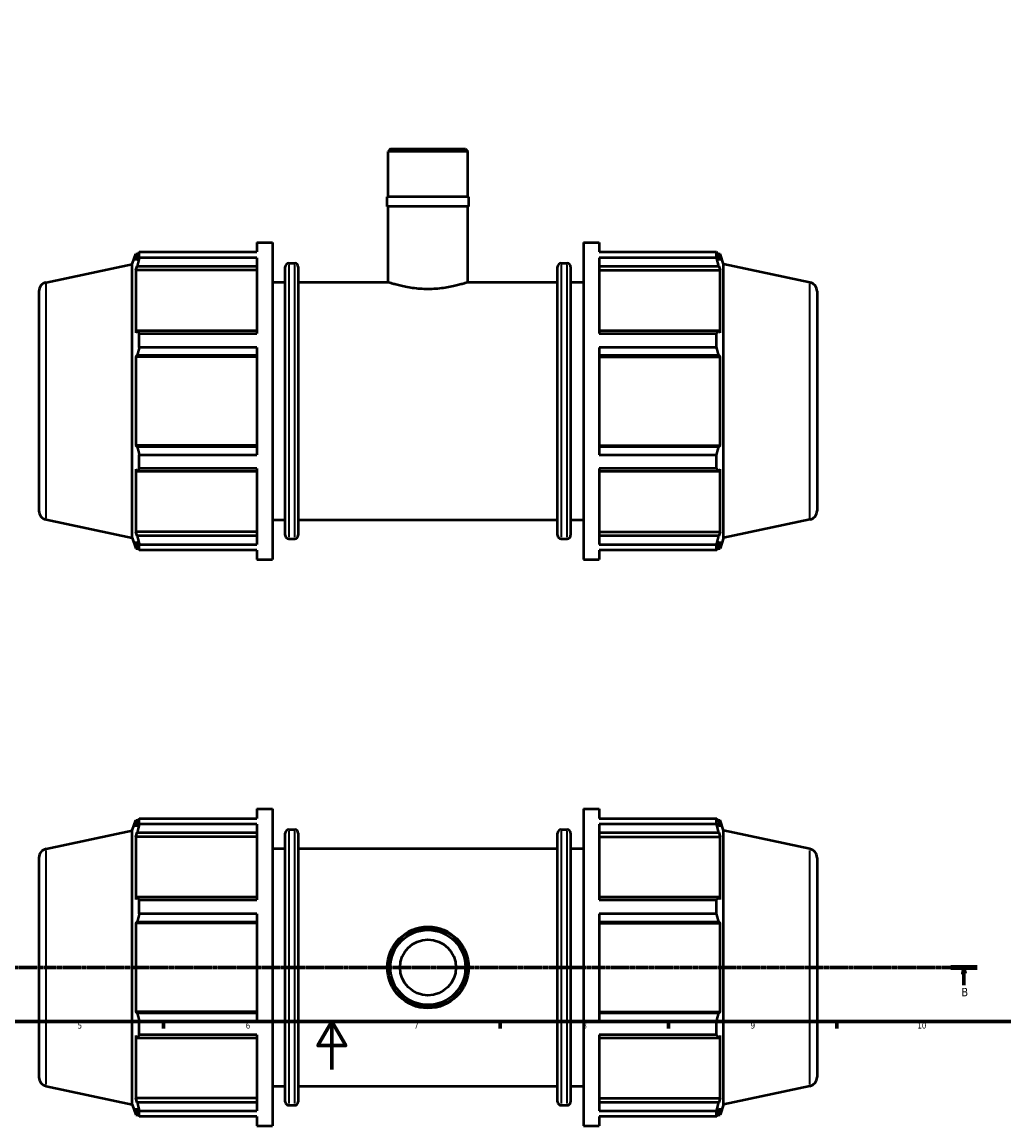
# Model space of a CAD drawing. Header units: millimetres. Extents: x 0 to 1120, y -23 to 900.
# Tile 2 of 7: x 292 to 700, y -23 to 436. Entities that reach past the tile are written whole.
import ezdxf

# ---------------------------------------------------------------- set-up
doc = ezdxf.new("R2010")
doc.units = ezdxf.units.MM
doc.linetypes.add('CHAIN', pattern=[0.7087, 0.4724, -0.0591, 0.1181, -0.0591])
for name, color, linetype, lineweight in [('Border (ISO)', 7, 'Continuous', 70), ('Section Line (ISO)', 7, 'CHAIN', 70), ('Visible (ISO)', 7, 'Continuous', 50), ('Visible Narrow (ISO)', 7, 'Continuous', 35)]:
    doc.layers.add(name, color=color, linetype=linetype, lineweight=lineweight)
doc.styles.add('Label Text (ISO)', font='tahoma.ttf')
doc.styles.add('Note Text (ISO)', font='tahoma.ttf')

# ---------------------------------------------------------------- blocks, each defined once
blk = doc.blocks.new('Borders Default Border')
at = {"layer": 'Border (ISO)'}
for p, q in [((350.42, 20), (350.42, 17.1)), ((490.58, 20), (490.58, 17.1)), ((560.67, 20), (560.67, 17.1)), ((630.75, 20), (630.75, 17.1))]:
    blk.add_line(p, q, dxfattribs=at)
at = {"layer": 'Border (ISO)', "flags": 128}
for points in [[(20, 20), (20, 574), (821, 574), (821, 20), (20, 20)], [(420.5, 0), (420.5, 20), (414.73, 10), (426.27, 10), (420.5, 20)]]:
    blk.add_lwpolyline(points, dxfattribs=at)
at = {"layer": 'Border (ISO)', "color": 232, "true_color": 0xca0064, "char_height": 2.5, "attachment_point": 7, "style": 'Note Text (ISO)'}
for s, insert in [('5', (314.64, 17.05)), ('6', (384.66, 17.05)), ('7', (454.77, 17.1)), ('8', (524.81, 17.04)), ('9', (594.88, 17.05)), ('10', (664.29, 17.05))]:
    blk.add_mtext(s, dxfattribs=dict(at, insert=insert))
blk = doc.blocks.new('2dTransSection0')
at = {"layer": 'Section Line (ISO)', "linetype": 'CHAIN'}
blk.add_line((199.29, 42.53), (689.14, 42.53), dxfattribs=at)
at = {"layer": 'Section Line (ISO)', "linetype": 'Continuous', "lineweight": 140}
for p, q in [((199.29, 42.53), (210.21, 42.53)), ((678.23, 42.53), (689.14, 42.53))]:
    blk.add_line(p, q, dxfattribs=at)
at = {"layer": 'Section Line (ISO)', "linetype": 'Continuous'}
for p, q in [((204.75, 42.53), (204.25, 40.03)), ((204.75, 40.03), (204.75, 42.53)), ((205.25, 40.03), (204.75, 42.53)), ((683.69, 42.53), (683.19, 40.03)), ((683.69, 40.03), (683.69, 42.53)), ((684.19, 40.03), (683.69, 42.53)), ((204.25, 40.03), (205.25, 40.03)), ((204.75, 35.13), (204.75, 40.03)), ((683.19, 40.03), (684.19, 40.03)), ((683.69, 35.13), (683.69, 40.03))]:
    blk.add_line(p, q, dxfattribs=at)
at = {"layer": 'Section Line (ISO)', "linetype": 'Continuous', "flags": 128}
for points in [[(205.25, 40.03), (204.75, 42.53), (204.25, 40.03), (205.25, 40.03)], [(684.19, 40.03), (683.69, 42.53), (683.19, 40.03), (684.19, 40.03)]]:
    blk.add_lwpolyline(points, dxfattribs=at)
at = {"layer": 'Section Line (ISO)'}
for points in [[(205.25, 40.03), (204.75, 42.53), (204.25, 40.03), (205.25, 40.03)], [(684.19, 40.03), (683.69, 42.53), (683.19, 40.03), (684.19, 40.03)]]:
    blk.add_solid(points, dxfattribs=at)
at = {"layer": 'Section Line (ISO)', "char_height": 3.5, "attachment_point": 7, "style": 'Label Text (ISO)'}
for insert in [(203.68, 30.53), (682.62, 30.53)]:
    blk.add_mtext('B', dxfattribs=dict(at, insert=insert))

msp = doc.modelspace()

# ---------------------------------------------------------------- linework, layer by layer
at = {"layer": 'Visible (ISO)'}
for p, q in [((444.904, 383.427), (443.907, 382.43)), ((443.907, 363.427), (443.907, 382.43)), ((477.156, 382.43), (443.907, 382.43)), ((444.904, 383.427), (476.158, 383.427)), ((476.158, 383.427), (477.156, 382.43)), ((477.156, 363.427), (477.156, 382.43)), ((477.488, 363.427), (443.574, 363.427)), ((443.574, 359.427), (443.574, 363.427)), ((477.488, 359.427), (477.488, 363.427)), ((477.488, 359.427), (443.574, 359.427)), ((443.907, 327.927), (443.907, 359.427)), ((477.156, 327.927), (477.156, 359.427)), ((340.331, 340.529), (389.251, 340.529)), ((340.331, 338.142), (340.331, 340.529)), ((389.251, 344.427), (389.251, 340.529)), ((389.251, 344.427), (395.731, 344.427)), ((395.731, 344.427), (395.731, 212.427)), ((525.331, 344.427), (525.331, 212.427)), ((525.331, 344.427), (531.811, 344.427)), ((531.811, 344.427), (531.811, 340.529)), ((531.811, 340.529), (580.732, 340.529)), ((580.732, 338.142), (580.732, 340.529)), ((337.411, 335.442), (338.83, 339.807)), ((338.83, 339.807), (338.83, 336.967)), ((338.83, 339.807), (339.957, 339.807)), ((339.473, 338.855), (338.83, 336.967)), ((389.251, 338.142), (340.331, 338.142)), ((389.251, 338.142), (389.251, 306.537)), ((402.631, 335.847), (405.031, 335.847)), ((516.031, 335.847), (518.431, 335.847)), ((531.811, 338.142), (531.811, 306.537)), ((580.732, 338.142), (531.811, 338.142)), ((581.105, 339.807), (582.233, 339.807)), ((582.233, 336.967), (581.589, 338.855)), ((583.651, 335.442), (582.233, 339.807)), ((582.233, 336.967), (582.233, 339.807)), ((301.502, 327.809), (337.411, 335.442)), ((337.411, 221.413), (337.411, 335.442)), ((338.83, 332.872), (339.473, 334.628)), ((338.83, 332.872), (338.83, 306.77)), ((389.251, 332.872), (338.83, 332.872)), ((339.473, 334.628), (389.251, 334.628)), ((401.131, 222.507), (401.131, 334.347)), ((406.531, 334.347), (406.531, 222.507)), ((514.531, 222.507), (514.531, 334.347)), ((519.931, 334.347), (519.931, 222.507)), ((531.811, 334.628), (581.589, 334.628)), ((531.811, 332.872), (582.233, 332.872)), ((581.589, 334.628), (582.233, 332.872)), ((582.233, 306.77), (582.233, 332.872)), ((583.651, 221.413), (583.651, 335.442)), ((619.561, 327.809), (583.651, 335.442)), ((395.731, 327.927), (401.131, 327.927)), ((406.531, 327.927), (443.907, 327.927)), ((477.156, 327.927), (514.531, 327.927)), ((519.931, 327.927), (525.331, 327.927)), ((298.531, 324.141), (298.531, 232.714)), ((622.531, 324.141), (622.531, 232.714)), ((339.473, 307.684), (338.83, 306.77)), ((389.251, 307.684), (339.473, 307.684)), ((340.331, 306.537), (389.251, 306.537)), ((340.331, 300.775), (340.331, 306.537)), ((581.589, 307.684), (531.811, 307.684)), ((531.811, 306.537), (580.732, 306.537)), ((580.732, 300.775), (580.732, 306.537)), ((582.233, 306.77), (581.589, 307.684)), ((389.251, 300.775), (340.331, 300.775)), ((389.251, 300.775), (389.251, 256.079)), ((531.811, 300.775), (531.811, 256.079)), ((580.732, 300.775), (531.811, 300.775)), ((338.83, 296.885), (339.473, 297.48)), ((389.251, 296.885), (338.83, 296.885)), ((338.83, 296.885), (338.83, 259.97)), ((339.473, 297.48), (389.251, 297.48)), ((531.811, 297.48), (581.589, 297.48)), ((531.811, 296.885), (582.233, 296.885)), ((581.589, 297.48), (582.233, 296.885)), ((582.233, 259.97), (582.233, 296.885)), ((389.251, 259.97), (338.83, 259.97)), ((339.473, 259.375), (338.83, 259.97)), ((389.251, 259.375), (339.473, 259.375)), ((531.811, 259.97), (582.233, 259.97)), ((581.589, 259.375), (531.811, 259.375)), ((582.233, 259.97), (581.589, 259.375)), ((340.331, 256.079), (389.251, 256.079)), ((340.331, 250.318), (340.331, 256.079)), ((531.811, 256.079), (580.732, 256.079)), ((580.732, 250.318), (580.732, 256.079)), ((338.83, 250.085), (338.83, 223.983)), ((338.83, 250.085), (339.473, 249.171)), ((339.473, 249.171), (389.251, 249.171)), ((389.251, 250.318), (340.331, 250.318)), ((389.251, 250.318), (389.251, 218.713)), ((531.811, 250.318), (531.811, 218.713)), ((580.732, 250.318), (531.811, 250.318)), ((531.811, 249.171), (581.589, 249.171)), ((581.589, 249.171), (582.233, 250.085)), ((582.233, 223.983), (582.233, 250.085)), ((301.502, 229.046), (337.411, 221.413)), ((395.731, 228.927), (401.131, 228.927)), ((406.531, 228.927), (514.531, 228.927)), ((519.931, 228.927), (525.331, 228.927)), ((619.561, 229.046), (583.651, 221.413)), ((337.411, 221.413), (338.83, 217.047)), ((389.251, 223.983), (338.83, 223.983)), ((339.473, 222.226), (338.83, 223.983)), ((389.251, 222.226), (339.473, 222.226)), ((402.631, 221.007), (405.031, 221.007)), ((516.031, 221.007), (518.431, 221.007)), ((531.811, 223.983), (582.233, 223.983)), ((581.589, 222.226), (531.811, 222.226)), ((582.233, 223.983), (581.589, 222.226)), ((583.651, 221.413), (582.233, 217.047)), ((338.83, 219.888), (338.83, 217.047)), ((338.83, 219.888), (339.473, 218)), ((338.83, 217.047), (339.957, 217.047)), ((340.331, 218.713), (389.251, 218.713)), ((340.331, 216.326), (340.331, 218.713)), ((389.251, 216.326), (340.331, 216.326)), ((389.251, 216.326), (389.251, 212.427)), ((531.811, 218.713), (580.732, 218.713)), ((531.811, 216.326), (531.811, 212.427)), ((580.732, 216.326), (531.811, 216.326)), ((580.732, 216.326), (580.732, 218.713)), ((581.105, 217.047), (582.233, 217.047)), ((581.589, 218), (582.233, 219.888)), ((582.233, 217.047), (582.233, 219.888)), ((389.251, 212.427), (395.731, 212.427)), ((525.331, 212.427), (531.811, 212.427)), ((389.251, 108.529), (389.251, 104.63)), ((389.251, 108.529), (395.731, 108.529)), ((395.731, 108.529), (395.731, -23.471)), ((525.331, 108.529), (525.331, -23.471)), ((525.331, 108.529), (531.811, 108.529)), ((531.811, 108.529), (531.811, 104.63)), ((337.411, 99.543), (338.83, 103.909)), ((338.83, 103.909), (338.83, 101.068)), ((338.83, 103.909), (339.957, 103.909)), ((339.473, 102.956), (338.83, 101.068)), ((340.331, 104.63), (389.251, 104.63)), ((340.331, 102.243), (340.331, 104.63)), ((389.251, 102.243), (340.331, 102.243)), ((389.251, 102.243), (389.251, 70.639)), ((531.811, 104.63), (580.732, 104.63)), ((531.811, 102.243), (531.811, 70.639)), ((580.732, 102.243), (531.811, 102.243)), ((580.732, 102.243), (580.732, 104.63)), ((581.105, 103.909), (582.233, 103.909)), ((582.233, 101.068), (581.589, 102.956)), ((583.651, 99.543), (582.233, 103.909)), ((582.233, 101.068), (582.233, 103.909)), ((301.502, 91.91), (337.411, 99.543)), ((337.411, -14.485), (337.411, 99.543)), ((338.83, 96.974), (339.473, 98.73)), ((389.251, 96.974), (338.83, 96.974)), ((338.83, 96.974), (338.83, 70.871)), ((339.473, 98.73), (389.251, 98.73)), ((401.131, -13.391), (401.131, 98.449)), ((402.631, 99.949), (405.031, 99.949)), ((406.531, 98.449), (406.531, -13.391)), ((514.531, -13.391), (514.531, 98.449)), ((516.031, 99.949), (518.431, 99.949)), ((519.931, 98.449), (519.931, -13.391)), ((531.811, 98.73), (581.589, 98.73)), ((531.811, 96.974), (582.233, 96.974)), ((581.589, 98.73), (582.233, 96.974)), ((582.233, 70.871), (582.233, 96.974)), ((583.651, -14.485), (583.651, 99.543)), ((619.561, 91.91), (583.651, 99.543)), ((395.731, 92.029), (401.131, 92.029)), ((406.531, 92.029), (514.531, 92.029)), ((519.931, 92.029), (525.331, 92.029)), ((298.531, 88.242), (298.531, -3.185)), ((622.531, 88.242), (622.531, -3.185)), ((339.473, 71.785), (338.83, 70.871)), ((389.251, 71.785), (339.473, 71.785)), ((340.331, 70.639), (389.251, 70.639)), ((340.331, 64.877), (340.331, 70.639)), ((581.589, 71.785), (531.811, 71.785)), ((531.811, 70.639), (580.732, 70.639)), ((580.732, 64.877), (580.732, 70.639)), ((582.233, 70.871), (581.589, 71.785)), ((389.251, 64.877), (340.331, 64.877)), ((389.251, 64.877), (389.251, 20.181)), ((531.811, 64.877), (531.811, 20.181)), ((580.732, 64.877), (531.811, 64.877)), ((338.83, 60.986), (339.473, 61.582)), ((389.251, 60.986), (338.83, 60.986)), ((338.83, 60.986), (338.83, 24.071)), ((339.473, 61.582), (389.251, 61.582)), ((531.811, 61.582), (581.589, 61.582)), ((531.811, 60.986), (582.233, 60.986)), ((581.589, 61.582), (582.233, 60.986)), ((582.233, 24.071), (582.233, 60.986)), ((389.251, 24.071), (338.83, 24.071)), ((339.473, 23.476), (338.83, 24.071)), ((389.251, 23.476), (339.473, 23.476)), ((531.811, 24.071), (582.233, 24.071)), ((581.589, 23.476), (531.811, 23.476)), ((582.233, 24.071), (581.589, 23.476)), ((340.331, 20.181), (389.251, 20.181)), ((340.331, 14.419), (340.331, 20.181)), ((531.811, 20.181), (580.732, 20.181)), ((580.732, 14.419), (580.732, 20.181)), ((338.83, 14.187), (338.83, -11.916)), ((338.83, 14.187), (339.473, 13.272)), ((389.251, 14.419), (340.331, 14.419)), ((389.251, 14.419), (389.251, -17.186)), ((531.811, 14.419), (531.811, -17.186)), ((580.732, 14.419), (531.811, 14.419)), ((581.589, 13.272), (582.233, 14.187)), ((582.233, -11.916), (582.233, 14.187)), ((339.473, 13.272), (389.251, 13.272)), ((531.811, 13.272), (581.589, 13.272)), ((301.502, -6.853), (337.411, -14.485)), ((395.731, -6.971), (401.131, -6.971)), ((406.531, -6.971), (514.531, -6.971)), ((519.931, -6.971), (525.331, -6.971)), ((619.561, -6.853), (583.651, -14.485)), ((389.251, -11.916), (338.83, -11.916)), ((339.473, -13.672), (338.83, -11.916)), ((389.251, -13.672), (339.473, -13.672)), ((531.811, -11.916), (582.233, -11.916)), ((581.589, -13.672), (531.811, -13.672)), ((582.233, -11.916), (581.589, -13.672)), ((337.411, -14.485), (338.83, -18.851)), ((338.83, -16.01), (338.83, -18.851)), ((338.83, -16.01), (339.473, -17.899)), ((340.331, -17.186), (389.251, -17.186)), ((340.331, -19.572), (340.331, -17.186)), ((402.631, -14.891), (405.031, -14.891)), ((516.031, -14.891), (518.431, -14.891)), ((531.811, -17.186), (580.732, -17.186)), ((580.732, -19.572), (580.732, -17.186)), ((581.589, -17.899), (582.233, -16.01)), ((583.651, -14.485), (582.233, -18.851)), ((582.233, -18.851), (582.233, -16.01)), ((338.83, -18.851), (339.957, -18.851)), ((389.251, -19.572), (340.331, -19.572)), ((389.251, -19.572), (389.251, -23.471)), ((531.811, -19.572), (531.811, -23.471)), ((580.732, -19.572), (531.811, -19.572)), ((581.105, -18.851), (582.233, -18.851)), ((389.251, -23.471), (395.731, -23.471)), ((525.331, -23.471), (531.811, -23.471))]:
    msp.add_line(p, q, dxfattribs=at)
for radius in [16.957, 16.625, 15.627, 11.637]:
    msp.add_circle((460.531, 42.529), radius, dxfattribs=at)
for centre, radius, start, end in [((402.631, 334.347), 1.5, 90, 180), ((405.031, 334.347), 1.5, 0, 90), ((516.031, 334.347), 1.5, 90, 180), ((518.431, 334.347), 1.5, 0, 90), ((302.281, 324.141), 3.75, 102, 180), ((618.781, 324.141), 3.75, 0, 78), ((302.281, 232.714), 3.75, 180, 258), ((618.781, 232.714), 3.75, 282, 0), ((402.631, 222.507), 1.5, 180, 270), ((405.031, 222.507), 1.5, 270, 0), ((516.031, 222.507), 1.5, 180, 270), ((518.431, 222.507), 1.5, 270, 0), ((402.631, 98.449), 1.5, 90, 180), ((405.031, 98.449), 1.5, 0, 90), ((516.031, 98.449), 1.5, 90, 180), ((518.431, 98.449), 1.5, 0, 90), ((302.281, 88.242), 3.75, 102, 180), ((618.781, 88.242), 3.75, 0, 78), ((302.281, -3.185), 3.75, 180, 258), ((618.781, -3.185), 3.75, 282, 0), ((402.631, -13.391), 1.5, 180, 270), ((405.031, -13.391), 1.5, 270, 0), ((516.031, -13.391), 1.5, 180, 270), ((518.431, -13.391), 1.5, 270, 0)]:
    msp.add_arc(centre, radius, start, end, dxfattribs=at)
for points, weights in [([(339.473, 338.855), (339.885, 339.675), (340.331, 340.529)], [1.00230071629, 1.00155858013, 1]), ([(580.732, 340.529), (581.178, 339.675), (581.589, 338.855)], [1, 1.00155858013, 1.00230071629]), ([(340.331, 338.142), (339.885, 336.349), (339.473, 334.628)], [1, 1.00155858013, 1.00230071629]), ([(581.589, 334.628), (581.178, 336.349), (580.732, 338.142)], [1.00230071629, 1.00155858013, 1]), ([(339.473, 307.684), (339.885, 307.122), (340.331, 306.537)], [1.00230071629, 1.00155858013, 1]), ([(580.732, 306.537), (581.178, 307.122), (581.589, 307.684)], [1, 1.00155858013, 1.00230071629]), ([(340.331, 300.775), (339.885, 299.094), (339.473, 297.48)], [1, 1.00155858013, 1.00230071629]), ([(581.589, 297.48), (581.178, 299.094), (580.732, 300.775)], [1.00230071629, 1.00155858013, 1]), ([(339.473, 259.375), (339.885, 257.761), (340.331, 256.079)], [1.00230071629, 1.00155858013, 1]), ([(580.732, 256.079), (581.178, 257.761), (581.589, 259.375)], [1, 1.00155858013, 1.00230071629]), ([(340.331, 250.318), (339.885, 249.733), (339.473, 249.171)], [1, 1.00155858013, 1.00230071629]), ([(581.589, 249.171), (581.178, 249.733), (580.732, 250.318)], [1.00230071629, 1.00155858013, 1]), ([(339.473, 222.226), (339.885, 220.505), (340.331, 218.713)], [1.00230071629, 1.00155858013, 1]), ([(580.732, 218.713), (581.178, 220.505), (581.589, 222.226)], [1, 1.00155858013, 1.00230071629]), ([(340.331, 216.326), (339.885, 217.18), (339.473, 218)], [1, 1.00155858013, 1.00230071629]), ([(581.589, 218), (581.178, 217.18), (580.732, 216.326)], [1.00230071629, 1.00155858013, 1]), ([(339.473, 102.956), (339.885, 103.776), (340.331, 104.63)], [1.00230071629, 1.00155858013, 1]), ([(340.331, 102.243), (339.885, 100.451), (339.473, 98.73)], [1, 1.00155858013, 1.00230071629]), ([(580.732, 104.63), (581.178, 103.776), (581.589, 102.956)], [1, 1.00155858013, 1.00230071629]), ([(581.589, 98.73), (581.178, 100.451), (580.732, 102.243)], [1.00230071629, 1.00155858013, 1]), ([(339.473, 71.785), (339.885, 71.224), (340.331, 70.639)], [1.00230071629, 1.00155858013, 1]), ([(580.732, 70.639), (581.178, 71.224), (581.589, 71.785)], [1, 1.00155858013, 1.00230071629]), ([(340.331, 64.877), (339.885, 63.196), (339.473, 61.582)], [1, 1.00155858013, 1.00230071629]), ([(581.589, 61.582), (581.178, 63.196), (580.732, 64.877)], [1.00230071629, 1.00155858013, 1]), ([(339.473, 23.476), (339.885, 21.862), (340.331, 20.181)], [1.00230071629, 1.00155858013, 1]), ([(580.732, 20.181), (581.178, 21.862), (581.589, 23.476)], [1, 1.00155858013, 1.00230071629]), ([(340.331, 14.419), (339.885, 13.834), (339.473, 13.272)], [1, 1.00155858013, 1.00230071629]), ([(581.589, 13.272), (581.178, 13.834), (580.732, 14.419)], [1.00230071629, 1.00155858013, 1]), ([(339.473, -13.672), (339.885, -15.393), (340.331, -17.186)], [1.00230071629, 1.00155858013, 1]), ([(580.732, -17.186), (581.178, -15.393), (581.589, -13.672)], [1, 1.00155858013, 1.00230071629]), ([(340.331, -19.572), (339.885, -18.719), (339.473, -17.899)], [1, 1.00155858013, 1.00230071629]), ([(581.589, -17.899), (581.178, -18.719), (580.732, -19.572)], [1.00230071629, 1.00155858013, 1])]:
    msp.add_rational_spline(points, weights, degree=2, dxfattribs=at)
for points, knots in [([(460.531, 325.052), (459.478, 325.052), (458.392, 325.089), (456.238, 325.237), (455.169, 325.349), (453.124, 325.626), (452.146, 325.792), (450.338, 326.145), (449.51, 326.332), (448.043, 326.691), (447.353, 326.875), (446.135, 327.221), (445.607, 327.381), (444.756, 327.647), (444.433, 327.753), (444.008, 327.893), (443.907, 327.927), (443.907, 327.927)], [0, 0, 0, 0, 0.3158587, 0.3158587, 0.6317174, 0.6317174, 0.9475761, 0.9475761, 1.2634348, 1.2634348, 1.5791423, 1.5791423, 1.8948498, 1.8948498, 2.2105573, 2.2105573, 2.5262648, 2.5262648, 2.5262648, 2.5262648]), ([(477.156, 327.927), (477.156, 327.927), (477.054, 327.893), (476.629, 327.753), (476.306, 327.647), (475.455, 327.381), (474.927, 327.221), (473.709, 326.875), (473.02, 326.691), (471.553, 326.332), (470.724, 326.145), (468.917, 325.792), (467.938, 325.626), (465.893, 325.349), (464.825, 325.237), (462.67, 325.089), (461.584, 325.052), (460.531, 325.052)], [7.5787943, 7.5787943, 7.5787943, 7.5787943, 7.8945018, 7.8945018, 8.2102093, 8.2102093, 8.5259168, 8.5259168, 8.8416242, 8.8416242, 9.1574829, 9.1574829, 9.4733417, 9.4733417, 9.7892004, 9.7892004, 10.1050591, 10.1050591, 10.1050591, 10.1050591])]:
    msp.add_open_spline(points, degree=3, knots=knots, dxfattribs=at)
at = {"layer": 'Visible Narrow (ISO)'}
for p, q in [((402.631, 335.14), (402.631, 221.714)), ((405.031, 221.714), (405.031, 335.14)), ((516.031, 335.14), (516.031, 221.714)), ((518.431, 221.714), (518.431, 335.14)), ((301.502, 229.654), (301.502, 327.201)), ((619.561, 229.654), (619.561, 327.201)), ((402.631, 99.242), (402.631, -14.184)), ((405.031, -14.184), (405.031, 99.242)), ((516.031, 99.242), (516.031, -14.184)), ((518.431, -14.184), (518.431, 99.242)), ((301.502, -6.245), (301.502, 91.302)), ((619.561, -6.245), (619.561, 91.302))]:
    msp.add_line(p, q, dxfattribs=at)

# ---------------------------------------------------------------- block references
msp.add_blockref('Borders Default Border', (0, 0))
at = {"layer": 'Section Line (ISO)'}
msp.add_blockref('2dTransSection0', (0, 0), dxfattribs=at)

doc.saveas('drawing.dxf')
